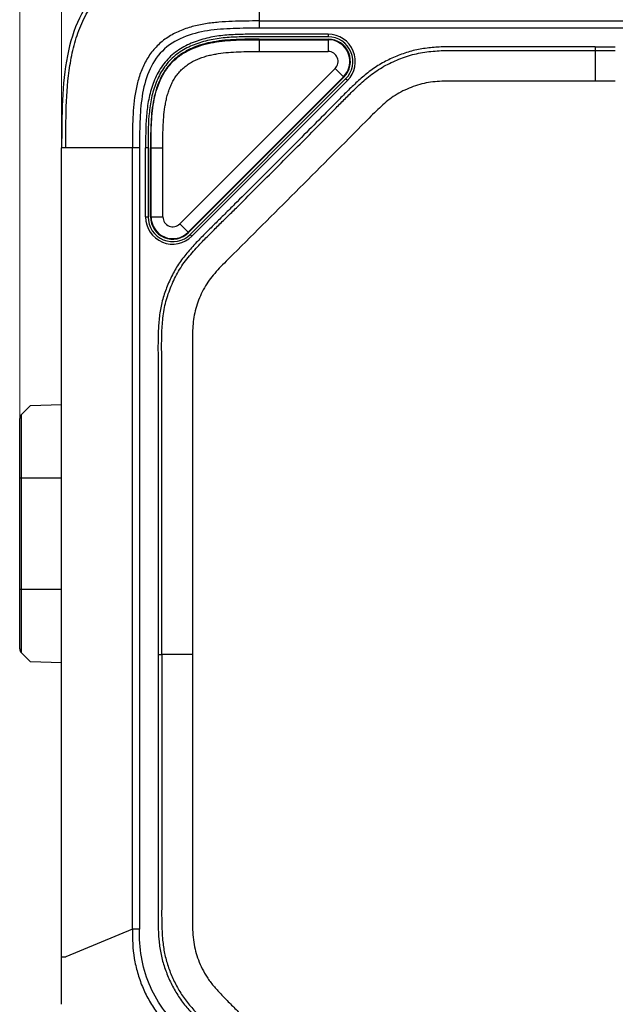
# Model space of a CAD drawing. Extents: x -434 to -60, y 236 to 507.
# Tile 7 of 22: x -322 to -298, y 435 to 475. Entities that reach past the tile are written whole.
import ezdxf

# ---------------------------------------------------------------- set-up
doc = ezdxf.new("R2010")
doc.units = 0
doc.header["$MEASUREMENT"] = 0
doc.layers.get('0').update_dxf_attribs({"linetype": 'CONTINUOUS'})
doc.layers.get('Defpoints').update_dxf_attribs({"linetype": 'CONTINUOUS'})
doc.layers.add('20_ALL_FEATURES', color=7, linetype='CONTINUOUS')
doc.layers.add('51__DRAFT_DIMS', color=7, linetype='CONTINUOUS')
doc.styles.add('尺寸值样式', font='Roboto-Regular.ttf', dxfattribs={"height": 4})
doc.dimstyles.new('1直线标注', dxfattribs={"dimtxt": 4, "dimasz": 3, "dimexe": 2.5, "dimexo": 0, "dimtad": 1, "dimdec": 1, "dimdsep": 46, "dimtxsty": '尺寸值样式', "dimcen": 0, "dimclrd": 8, "dimclre": 8, "dimclrt": 7, "dimadec": 0, "dimazin": 0, "dimtp": 0.001, "dimtm": 0.001, "dimtfac": 1, "dimtdec": 1, "dimtmove": 0, "dimatfit": 0, "dimldrblk": '_FILLED', "dimfxl": 1, "dimtolj": 1, "dimlwd": 15, "dimlwe": 15, "dimarcsym": 0})

# ---------------------------------------------------------------- blocks, each defined once
blk = doc.blocks.new('*D533')
at = {"layer": '51__DRAFT_DIMS', "color": 8, "lineweight": 15}
for p, q in [((-321.704, 456.356), (-321.704, 492.454)), ((-277.404, 474.308), (-277.404, 492.454)), ((-318.704, 489.954), (-280.404, 489.954))]:
    blk.add_line(p, q, dxfattribs=at)
at = {"layer": '51__DRAFT_DIMS', "color": 8}
for points in [[(-318.704, 490.454), (-318.704, 489.454), (-321.704, 489.954)], [(-280.404, 489.454), (-280.404, 490.454), (-277.404, 489.954)]]:
    blk.add_solid(points, dxfattribs=at)
at = {"layer": 'Defpoints', "color": 0}
for p in [(-277.404, 489.954), (-277.404, 474.308), (-321.704, 456.356)]:
    blk.add_point(p, dxfattribs=at)
at = {"layer": '51__DRAFT_DIMS', "color": 7, "insert": (-299.651, 495.912), "char_height": 4, "attachment_point": 2, "line_spacing_factor": 0.9, "style": '尺寸值样式'}
blk.add_mtext('\\A1;44.3', dxfattribs=at)
blk = doc.blocks.new('_FILLED')
at = {"color": 0, "linetype": 'ByBlock'}
blk.add_solid([(0, 0), (-1, 0.167), (-1, -0.167)], dxfattribs=at)
blk = doc.blocks.new('*D534')
at = {"layer": '51__DRAFT_DIMS', "color": 8, "lineweight": 15}
for p, q in [((-320.004, 469.719), (-320.004, 485.592)), ((-277.404, 474.308), (-277.404, 485.592)), ((-317.004, 483.092), (-280.404, 483.092))]:
    blk.add_line(p, q, dxfattribs=at)
at = {"layer": '51__DRAFT_DIMS', "color": 8}
for points in [[(-317.004, 483.592), (-317.004, 482.592), (-320.004, 483.092)], [(-280.404, 482.592), (-280.404, 483.592), (-277.404, 483.092)]]:
    blk.add_solid(points, dxfattribs=at)
at = {"layer": 'Defpoints', "color": 0}
for p in [(-277.404, 483.092), (-277.404, 474.308), (-320.004, 469.719)]:
    blk.add_point(p, dxfattribs=at)
at = {"layer": '51__DRAFT_DIMS', "color": 7, "insert": (-298.771, 489.051), "char_height": 4, "attachment_point": 2, "line_spacing_factor": 0.9, "style": '尺寸值样式'}
blk.add_mtext('\\A1;42.6', dxfattribs=at)
blk = doc.blocks.new('*D539')
at = {"color": 8, "lineweight": 15}
for p, q in [((-283.404, 477.719), (-266.031, 477.719)), ((-268.531, 474.719), (-268.531, 420.421)), ((-312.575, 417.421), (-266.031, 417.421))]:
    blk.add_line(p, q, dxfattribs=at)
at = {"color": 8}
for points in [[(-268.031, 474.719), (-269.031, 474.719), (-268.531, 477.719)], [(-269.031, 420.421), (-268.031, 420.421), (-268.531, 417.421)]]:
    blk.add_solid(points, dxfattribs=at)
at = {"layer": 'Defpoints', "color": 0}
for p in [(-283.404, 477.719), (-312.575, 417.421), (-268.531, 417.421)]:
    blk.add_point(p, dxfattribs=at)
at = {"color": 7, "insert": (-271.211, 447.57), "char_height": 4, "attachment_point": 5, "rotation": 90, "style": '尺寸值样式'}
blk.add_mtext('\\A1;60.3{}{{\\H0.7x;}{}}', dxfattribs=at)

msp = doc.modelspace()

# ---------------------------------------------------------------- linework, layer by layer
at = {"layer": '20_ALL_FEATURES'}
for p, q in [((-312.0041, 477.7186), (-312.0041, 474.5645)), ((-312.0041, 474.8565), (-283.6041, 474.8565)), ((-283.6041, 474.5645), (-312.0041, 474.5645)), ((-309.2109, 474.3186), (-309.2109, 474.2186)), ((-312.0049, 474.1191), (-309.2105, 474.1194)), ((-312.0049, 474.1191), (-312.0049, 473.6191)), ((-312.0049, 474.0979), (-309.2105, 474.0982)), ((-309.2105, 474.1194), (-309.2104, 473.6194)), ((-312.0049, 473.6191), (-309.2104, 473.6194)), ((-298.404, 473.8088), (-298.4041, 472.4192)), ((-298.4041, 473.6607), (-297.5828, 473.6604)), ((-298.404, 473.8088), (-297.5827, 473.8084)), ((-308.9274, 472.9364), (-315.2211, 466.6428)), ((-308.5739, 472.5829), (-308.9274, 472.9364)), ((-308.5888, 472.5978), (-314.8825, 466.3042)), ((-314.8677, 466.2891), (-308.5737, 472.583)), ((-314.7969, 466.2169), (-308.5038, 472.5116)), ((-314.7261, 466.1462), (-308.433, 472.4409)), ((-308.433, 472.4409), (-308.5038, 472.5116)), ((-297.5827, 472.4187), (-298.4041, 472.4189)), ((-320.0041, 435.0571), (-320.0041, 469.7186)), ((-316.8499, 469.7186), (-320.0041, 469.7186)), ((-317.1419, 438.0966), (-317.1419, 469.7186)), ((-316.8499, 469.7186), (-316.8499, 438.0966)), ((-316.6041, 466.924), (-316.6041, 469.7186)), ((-316.5041, 469.7186), (-316.6041, 469.7186)), ((-316.5041, 469.7186), (-316.5041, 466.924)), ((-316.4044, 469.7185), (-315.9044, 469.7186)), ((-316.4041, 466.9256), (-316.4044, 469.7185)), ((-316.3829, 466.9256), (-316.3832, 469.7185)), ((-315.9041, 466.9256), (-315.9044, 469.7186)), ((-316.6041, 466.924), (-316.5041, 466.924)), ((-316.4041, 466.9256), (-315.9041, 466.9257)), ((-314.8675, 466.2893), (-315.2211, 466.6428)), ((-314.7969, 466.2169), (-314.7261, 466.1462)), ((-321.6455, 458.9146), (-321.2632, 459.2969)), ((-321.2632, 459.2969), (-320.0041, 459.3298)), ((-321.7041, 449.4389), (-321.7041, 458.7732)), ((-321.6455, 458.9146), (-321.6455, 449.2974)), ((-320.0041, 456.356), (-321.7041, 456.356)), ((-321.7041, 451.856), (-320.0041, 451.856)), ((-321.2632, 448.9152), (-321.6455, 449.2974)), ((-316.0944, 449.2186), (-315.9464, 449.2186)), ((-314.7034, 449.2186), (-315.9462, 449.2187)), ((-320.0041, 448.8822), (-321.2632, 448.9152)), ((-317.1419, 438.0966), (-319.8382, 436.9797)), ((-316.8499, 438.0966), (-317.1419, 438.0966)), ((-320.0041, 436.9797), (-319.8382, 436.9797))]:
    msp.add_line(p, q, dxfattribs=at)
for centre, radius, start, end in [((-309.2109, 473.2186), 1.1, 315.0071, 90), ((-309.2109, 473.2186), 1, 315.0071, 90), ((-309.2103, 473.2193), 0.879, 315, 90.0071), ((-309.2103, 473.2193), 0.9001, 315.01542, 89.99168), ((-309.2103, 473.2193), 0.4001, 315.00307, 90.00443), ((-315.5041, 466.924), 1.1, 180, 315.0071), ((-315.5041, 466.924), 1, 180, 315.0071), ((-315.504, 466.9257), 0.9001, 180.02251, 314.98459), ((-315.504, 466.9257), 0.879, 180.0071, 315), ((-315.504, 466.9257), 0.4001, 180.00963, 314.99746), ((-321.5041, 458.7732), 0.2, 135, 180), ((-321.5041, 449.4389), 0.2, 180, 225)]:
    msp.add_arc(centre, radius, start, end, dxfattribs=at)
for points, knots in [([(-312.0041, 477.7186), (-313.3106, 477.7186), (-315.9088, 477.6926), (-318.709, 476.4236), (-319.9781, 473.6234), (-320.0041, 471.0252), (-320.0041, 469.7186)], [0, 0, 0, 0, 0.2500001, 0.5000002, 0.7500004, 1, 1, 1, 1]), ([(-319.8382, 469.7186), (-319.8382, 470.2756), (-319.8334, 471.3887), (-319.7358, 472.781), (-319.515, 473.8731), (-319.2525, 474.6662), (-318.8701, 475.4088), (-318.3492, 476.0638), (-317.6942, 476.5847), (-316.9516, 476.967), (-316.1585, 477.2296), (-315.0664, 477.4504), (-313.6741, 477.5479), (-312.561, 477.5528), (-312.0041, 477.5528)], [0, 0, 0, 0, 0.1252841, 0.2504606, 0.3130582, 0.375463, 0.4378019, 0.5000013, 0.5622002, 0.6245378, 0.6869426, 0.7495402, 0.8747157, 1, 1, 1, 1]), ([(-312.0041, 474.8565), (-312.3674, 474.8567), (-312.9128, 474.8545), (-313.6389, 474.813), (-314.181, 474.7499), (-314.7159, 474.638), (-315.2342, 474.4617), (-315.6396, 474.2494), (-315.9349, 474.035), (-316.2055, 473.7906), (-316.4938, 473.4341), (-316.7473, 472.9477), (-316.9238, 472.4299), (-317.0723, 471.717), (-317.1388, 470.8085), (-317.142, 470.082), (-317.1419, 469.7186)], [0, 0, 0, 0, 0.1249155, 0.1874232, 0.2499122, 0.3123915, 0.3749295, 0.4375432, 0.4688371, 0.5001539, 0.5626963, 0.6252407, 0.6877336, 0.7501923, 0.8750831, 1, 1, 1, 1]), ([(-312.0041, 474.5645), (-312.3541, 474.5644), (-313.0514, 474.5616), (-314.0906, 474.4894), (-315.0951, 474.2461), (-315.9829, 473.6975), (-316.5315, 472.8096), (-316.7749, 471.8052), (-316.8471, 470.766), (-316.8498, 470.0686), (-316.8499, 469.7186)], [0, 0, 0, 0, 0.1272403, 0.2535172, 0.3779775, 0.4999999, 0.6220225, 0.7464829, 0.8727596, 1, 1, 1, 1]), ([(-309.2109, 474.3186), (-309.648, 474.3186), (-310.3035, 474.3189), (-311.1775, 474.3181), (-311.8332, 474.3182), (-312.4894, 474.3203), (-313.1467, 474.3039), (-313.8031, 474.2386), (-314.4485, 474.0896), (-315.0627, 473.8345), (-315.6116, 473.4507), (-316.0339, 472.9294), (-316.3198, 472.3276), (-316.4945, 471.6879), (-316.5777, 471.0328), (-316.6045, 470.3754), (-316.6041, 469.9374), (-316.6041, 469.7186)], [0, 0, 0, 0, 0.1244358, 0.1866503, 0.2488684, 0.311121, 0.3734996, 0.4360141, 0.4986544, 0.5614063, 0.6243204, 0.6872661, 0.7500765, 0.812752, 0.8753052, 0.937705, 1, 1, 1, 1]), ([(-309.2109, 474.2186), (-309.648, 474.2186), (-310.5219, 474.2191), (-311.6147, 474.2175), (-312.4885, 474.2203), (-313.1405, 474.204), (-313.7871, 474.1396), (-314.4178, 473.994), (-315.0145, 473.7459), (-315.5428, 473.3765), (-315.9481, 472.8761), (-316.2256, 472.2926), (-316.3961, 471.6685), (-316.5053, 470.8098), (-316.5041, 470.1557), (-316.5041, 469.7186)], [0, 0, 0, 0, 0.125, 0.25, 0.3125, 0.375, 0.4375, 0.5, 0.5625, 0.625, 0.6875, 0.75, 0.8125, 0.875, 1, 1, 1, 1]), ([(-312.0049, 474.1191), (-312.1599, 474.119), (-312.4698, 474.1188), (-312.9347, 474.1088), (-313.3988, 474.0786), (-313.8602, 474.0186), (-314.3144, 473.9159), (-314.7531, 473.7584), (-315.1621, 473.5336), (-315.5234, 473.2372), (-315.8197, 472.8758), (-316.0444, 472.4667), (-316.2019, 472.028), (-316.3044, 471.5738), (-316.3643, 471.1124), (-316.3944, 470.6483), (-316.4042, 470.1834), (-316.4044, 469.8735), (-316.4044, 469.7185)], [0, 0, 0, 0, 0.0625254, 0.1250511, 0.1875749, 0.2500939, 0.3126006, 0.3750888, 0.437553, 0.5000001, 0.5624472, 0.6249114, 0.6873995, 0.7499063, 0.8124251, 0.8749489, 0.9374746, 1, 1, 1, 1]), ([(-316.3832, 469.7185), (-316.3832, 469.8728), (-316.3831, 470.1813), (-316.3733, 470.6441), (-316.3436, 471.1062), (-316.2843, 471.5656), (-316.1827, 472.0178), (-316.0265, 472.4548), (-315.8032, 472.8623), (-315.5084, 473.2222), (-315.1486, 473.5171), (-314.7411, 473.7405), (-314.3042, 473.8968), (-313.852, 473.9985), (-313.3926, 474.0579), (-312.9305, 474.0877), (-312.4678, 474.0976), (-312.1592, 474.0979), (-312.0049, 474.0979)], [0, 0, 0, 0, 0.0625258, 0.1250511, 0.1875746, 0.2500938, 0.3126012, 0.3750898, 0.4375543, 0.5000013, 0.562448, 0.6249125, 0.6874011, 0.7499088, 0.8124275, 0.8749495, 0.9374743, 1, 1, 1, 1]), ([(-298.404, 473.8088), (-298.7821, 473.8089), (-299.5381, 473.8088), (-300.6722, 473.8072), (-301.6173, 473.8066), (-302.3733, 473.8076), (-302.9404, 473.809), (-303.5074, 473.8131), (-304.0744, 473.8179), (-304.5471, 473.8111), (-304.9245, 473.7877), (-305.2068, 473.7598), (-305.4875, 473.7183), (-305.8572, 473.6382), (-306.218, 473.5219), (-306.568, 473.3787), (-306.911, 473.2194), (-307.3218, 472.9829), (-307.7709, 472.6349), (-308.1917, 472.2544), (-308.5941, 471.8548), (-309.1252, 471.3167), (-309.791, 470.646), (-310.5909, 469.8421), (-311.3922, 469.0395), (-312.1947, 468.2382), (-312.8644, 467.5714), (-313.4009, 467.0387), (-313.7364, 466.7059), (-314.0051, 466.44), (-314.2739, 466.1742), (-314.5385, 465.904), (-314.7924, 465.6239), (-315.0379, 465.3364), (-315.2634, 465.0317), (-315.4566, 464.7065), (-315.6284, 464.3695), (-315.811, 463.9329), (-315.9754, 463.3887), (-316.0624, 462.8269), (-316.0974, 462.2606), (-316.1051, 461.6935), (-316.0992, 461.1265), (-316.0972, 460.5594), (-316.0952, 459.9924), (-316.0932, 459.2364), (-316.0921, 458.2913), (-316.092, 457.1572), (-316.0928, 456.0231), (-316.0937, 454.889), (-316.0945, 453.3769), (-316.0944, 451.4868), (-316.0944, 449.9747), (-316.0942, 449.2186)], [0, 0, 0, 0, 0.0312499, 0.0624998, 0.0937497, 0.1093747, 0.1249997, 0.1406243, 0.1562501, 0.1718745, 0.179688, 0.1875037, 0.1953179, 0.2031317, 0.2187542, 0.2265696, 0.2343841, 0.2500059, 0.265629, 0.2812539, 0.2968789, 0.3125041, 0.3437539, 0.3750037, 0.4062536, 0.4375035, 0.4687535, 0.4843784, 0.5000032, 0.5078159, 0.5156286, 0.5312531, 0.5390665, 0.546881, 0.562503, 0.5703167, 0.5781317, 0.5937562, 0.6093785, 0.6250011, 0.6406261, 0.656251, 0.6718761, 0.687501, 0.703126, 0.7187509, 0.7500008, 0.7812507, 0.8125006, 0.8437505, 0.8750004, 0.9375002, 1, 1, 1, 1]), ([(-315.946, 449.2186), (-315.9461, 449.9386), (-315.9465, 451.3793), (-315.9465, 453.1809), (-315.9459, 454.6238), (-315.945, 455.7069), (-315.9442, 456.7894), (-315.9439, 457.87), (-315.9447, 458.947), (-315.9466, 459.8416), (-315.9491, 460.5544), (-315.9512, 460.9981), (-315.953, 461.3523), (-315.9549, 461.6201), (-315.9545, 461.8967), (-315.9485, 462.1906), (-315.9343, 462.5056), (-315.9068, 462.8365), (-315.8601, 463.1713), (-315.7621, 463.6084), (-315.5769, 464.1339), (-315.3348, 464.6359), (-315.0934, 465.0134), (-314.8888, 465.2825), (-314.6742, 465.535), (-314.4621, 465.7666), (-314.2595, 465.9776), (-314.0651, 466.1725), (-313.8751, 466.3602), (-313.6237, 466.6094), (-313.3083, 466.922), (-312.8014, 467.4254), (-312.1654, 468.0584), (-311.4014, 468.821), (-310.6379, 469.5854), (-310.0036, 470.2223), (-309.4986, 470.7305), (-309.1223, 471.1098), (-308.8102, 471.4248), (-308.5611, 471.6767), (-308.3711, 471.8684), (-308.1698, 472.0662), (-307.9495, 472.2735), (-307.708, 472.4882), (-307.4473, 472.6999), (-307.1712, 472.895), (-306.8816, 473.0648), (-306.5821, 473.2117), (-306.1725, 473.383), (-305.637, 473.5532), (-305.0817, 473.6292), (-304.6449, 473.6568), (-304.3407, 473.6665), (-304.0577, 473.6689), (-303.7002, 473.6663), (-303.2585, 473.6628), (-302.5474, 473.6597), (-301.6512, 473.6584), (-300.5708, 473.6593), (-299.4874, 473.6607), (-298.7649, 473.661), (-298.4041, 473.661)], [0, 0, 0, 0, 0.0598983, 0.1198681, 0.1498929, 0.1799419, 0.209979, 0.239961, 0.2698448, 0.2995872, 0.314392, 0.3291454, 0.3365011, 0.3438624, 0.3514314, 0.3595075, 0.368324, 0.3776584, 0.3871205, 0.3964253, 0.4148847, 0.4333422, 0.4426561, 0.4521238, 0.4614436, 0.470219, 0.478247, 0.4857785, 0.4931199, 0.500468, 0.5152293, 0.5300658, 0.5599083, 0.5898838, 0.6198807, 0.6497872, 0.6646717, 0.6794918, 0.6942334, 0.7015707, 0.7089632, 0.7166872, 0.7250499, 0.7341289, 0.7435653, 0.7529792, 0.7622305, 0.7714631, 0.7807072, 0.7991693, 0.8180147, 0.8271548, 0.8355881, 0.8433327, 0.8507042, 0.8653315, 0.8800815, 0.9098673, 0.9398895, 0.9699749, 1, 1, 1, 1]), ([(-315.9044, 469.7186), (-315.9044, 469.8572), (-315.9042, 470.1344), (-315.897, 470.5502), (-315.8745, 470.9655), (-315.836, 471.3102), (-315.788, 471.5833), (-315.742, 471.7862), (-315.6842, 471.986), (-315.6124, 472.1814), (-315.5255, 472.3705), (-315.4221, 472.5512), (-315.3007, 472.7205), (-315.1616, 472.8755), (-315.0067, 473.0148), (-314.8374, 473.1361), (-314.6567, 473.2395), (-314.4676, 473.3265), (-314.2723, 473.3983), (-314.0724, 473.4561), (-313.8695, 473.5022), (-313.5965, 473.5503), (-313.2518, 473.589), (-312.8365, 473.6114), (-312.4207, 473.6187), (-312.1435, 473.619), (-312.0049, 473.6191)], [0, 0, 0, 0, 0.0625031, 0.125005, 0.1875046, 0.2500004, 0.2812535, 0.3125063, 0.343759, 0.3750109, 0.4062616, 0.4375102, 0.4687563, 0.500002, 0.5312478, 0.5624939, 0.5937424, 0.6249933, 0.656245, 0.6874977, 0.7187509, 0.7500034, 0.8124969, 0.8749952, 0.9374969, 1, 1, 1, 1]), ([(-303.804, 472.423), (-304.0466, 472.4244), (-304.5522, 472.4266), (-305.1225, 472.3837), (-305.5943, 472.265), (-305.9366, 472.1414), (-306.266, 471.9867), (-306.6836, 471.7371), (-307.1315, 471.3508), (-309.2972, 469.1665), (-311.2531, 467.2101), (-313.0583, 465.4179)], [0, 0, 0, 0, 0.0590142, 0.1232532, 0.1553727, 0.1874923, 0.2196118, 0.2517313, 0.3159704, 0.3802094, 1, 1, 1, 1]), ([(-298.4041, 472.4192), (-298.8222, 472.4192), (-300.5977, 472.4187), (-302.3906, 472.4151), (-303.7825, 472.4234), (-303.804, 472.4236)], [0, 0, 0, 0, 0.2326178, 0.9881528, 1, 1, 1, 1]), ([(-313.0585, 465.4181), (-313.2511, 465.2269), (-313.6325, 464.8494), (-314.0231, 464.3961), (-314.2726, 463.9786), (-314.4273, 463.6492), (-314.5508, 463.307), (-314.6695, 462.8354), (-314.7133, 462.2454), (-314.6995, 459.4092), (-314.7053, 455.0795), (-314.7043, 451.003), (-314.704, 449.2186)], [0, 0, 0, 0, 0.047667, 0.0939599, 0.1171063, 0.1402527, 0.1633991, 0.1865456, 0.2328384, 0.2791313, 0.6845334, 1, 1, 1, 1]), ([(-316.0942, 449.2186), (-316.0943, 448.4864), (-316.0947, 447.3879), (-316.094, 445.9234), (-316.0932, 444.825), (-316.0923, 443.7266), (-316.092, 442.6282), (-316.0926, 441.5298), (-316.0944, 440.6144), (-316.097, 439.8822), (-316.0992, 439.3329), (-316.1035, 438.7838), (-316.101, 438.2345), (-316.073, 437.6858), (-316.0153, 437.2308), (-315.9348, 436.8733), (-315.8573, 436.6097), (-315.7651, 436.3508), (-315.6263, 436.0118), (-315.4632, 435.683), (-315.2703, 435.3715), (-315.0574, 435.0732), (-314.7629, 434.7222), (-314.3862, 434.3224), (-313.9968, 433.935), (-313.6061, 433.5491), (-313.2169, 433.1615), (-312.6973, 432.6455), (-312.0487, 431.9997), (-311.2709, 431.2241), (-310.4938, 430.4478), (-309.7173, 429.6709), (-308.9416, 428.8933), (-308.1663, 428.1151), (-307.5214, 427.4656), (-307.0047, 426.9466), (-306.6195, 426.5552), (-306.2279, 426.17), (-305.8203, 425.8016), (-305.4575, 425.5211), (-305.1479, 425.3252), (-304.8259, 425.1502), (-304.407, 424.9642), (-303.8856, 424.7881), (-303.3454, 424.6813), (-302.7977, 424.6338), (-302.2485, 424.6185), (-301.6993, 424.6247), (-301.1501, 424.6289), (-300.4178, 424.6304), (-299.5025, 424.6302), (-298.7702, 424.6288), (-298.4041, 424.6286)], [0, 0, 0, 0, 0.0624993, 0.093749, 0.1249986, 0.1562483, 0.187498, 0.2187476, 0.2499973, 0.2656222, 0.2812468, 0.2968721, 0.3124966, 0.3281224, 0.3437451, 0.3515601, 0.3593738, 0.3671892, 0.3750035, 0.3906283, 0.3984416, 0.4062567, 0.4218813, 0.4375064, 0.4531313, 0.4687562, 0.484381, 0.5000058, 0.5312555, 0.5625052, 0.5937548, 0.6250045, 0.6562541, 0.6875038, 0.7187535, 0.7343782, 0.7500034, 0.765628, 0.781254, 0.7968773, 0.8046914, 0.8125056, 0.8281303, 0.8437552, 0.8593768, 0.8750011, 0.8906262, 0.9062509, 0.9218759, 0.9375007, 0.9687503, 1, 1, 1, 1]), ([(-315.9464, 449.2186), (-315.9465, 448.4879), (-315.9466, 447.3919), (-315.9459, 445.9305), (-315.9451, 444.8344), (-315.9442, 443.7383), (-315.9439, 442.6421), (-315.9445, 441.546), (-315.947, 440.4497), (-315.9496, 439.5362), (-315.9556, 438.8066), (-315.9534, 438.2614), (-315.9266, 437.7202), (-315.862, 437.1846), (-315.7271, 436.663), (-315.5339, 436.1615), (-315.297, 435.6787), (-314.9973, 435.2307), (-314.649, 434.8178), (-314.277, 434.4217), (-313.889, 434.0375), (-313.5004, 433.6519), (-313.1115, 433.2657), (-312.5932, 432.7505), (-311.9457, 432.1061), (-311.1695, 431.3321), (-310.394, 430.5575), (-309.6191, 429.7821), (-308.8449, 429.0061), (-308.0714, 428.2294), (-307.4275, 427.5814), (-306.9124, 427.0632), (-306.5283, 426.6738), (-306.1403, 426.2909), (-305.7385, 425.9274), (-305.3138, 425.5946), (-304.8491, 425.3221), (-304.3577, 425.1046), (-303.8485, 424.9314), (-303.3196, 424.8274), (-302.7816, 424.7815), (-302.2385, 424.7662), (-301.5097, 424.7755), (-300.5965, 424.7788), (-299.5002, 424.7782), (-298.7694, 424.7769), (-298.404, 424.7766)], [0, 0, 0, 0, 0.0627826, 0.0941734, 0.1255647, 0.1569572, 0.188351, 0.2197461, 0.2511425, 0.2825402, 0.2982337, 0.313839, 0.3293708, 0.3447752, 0.3601074, 0.3755155, 0.3908914, 0.4062232, 0.4216862, 0.4372543, 0.4529006, 0.4685981, 0.4842974, 0.4999926, 0.5313869, 0.5627812, 0.5941755, 0.6255698, 0.6569641, 0.6883584, 0.7197528, 0.73545, 0.75114, 0.7667477, 0.7822818, 0.797683, 0.8130143, 0.8284225, 0.843798, 0.8591325, 0.8745941, 0.8901485, 0.905798, 0.9372101, 0.9686103, 1, 1, 1, 1]), ([(-314.7034, 449.2186), (-314.7035, 448.5941), (-314.7036, 447.3896), (-314.7029, 445.6717), (-314.7015, 444.1181), (-314.7009, 442.7295), (-314.7017, 441.4795), (-314.7035, 440.5765), (-314.7053, 440.0883), (-314.7057, 439.975)], [0, 0, 0, 0, 0.2026993, 0.3908962, 0.5575379, 0.7069452, 0.8415416, 0.9632264, 1, 1, 1, 1]), ([(-314.706, 439.975), (-314.7062, 439.919), (-314.7071, 439.6938), (-314.7085, 439.3152), (-314.7125, 438.8402), (-314.712, 438.3963), (-314.6966, 437.9705), (-314.6616, 437.5738), (-314.588, 437.2024), (-314.4278, 436.7235), (-314.1984, 436.242), (-313.8614, 435.8044), (-313.5536, 435.4636), (-313.213, 435.1156), (-312.838, 434.746), (-312.4531, 434.3632), (-311.9004, 433.8142), (-311.1696, 433.0871), (-310.2326, 432.1528), (-309.2243, 431.1453), (-308.1817, 430.101), (-307.3246, 429.2407), (-306.702, 428.6144), (-306.4245, 428.3354), (-306.3, 428.2099)], [0, 0, 0, 0, 0.0109708, 0.0441513, 0.0742491, 0.1043469, 0.13217, 0.1599931, 0.186206, 0.2124188, 0.26739, 0.2975307, 0.3276714, 0.3610787, 0.3944861, 0.4310571, 0.4676281, 0.5471627, 0.6333309, 0.7271557, 0.8267575, 0.9227877, 0.9653415, 1, 1, 1, 1]), ([(-317.1419, 438.0966), (-317.1444, 437.7021), (-317.1187, 437.1064), (-316.9424, 436.3351), (-316.7476, 435.7746), (-316.489, 435.2405), (-316.0683, 434.5705), (-315.6652, 434.1311), (-315.3845, 433.8539)], [0, 0, 0, 0, 0.2498988, 0.374955, 0.5000003, 0.6250456, 0.7501017, 1, 1, 1, 1]), ([(-315.1781, 434.0604), (-315.452, 434.3168), (-315.952, 434.884), (-316.5077, 435.874), (-316.8146, 436.9669), (-316.8624, 437.7216), (-316.8499, 438.0966)], [0, 0, 0, 0, 0.2500096, 0.5000013, 0.7499923, 1, 1, 1, 1])]:
    msp.add_open_spline(points, degree=3, knots=knots, dxfattribs=at)

# ---------------------------------------------------------------- dimensions: what is measured, and where the dimension line sits
dim = msp.add_linear_dim(base=(-268.5309, 417.4214), p1=(-283.4041, 477.7186), p2=(-312.5752, 417.4214), angle=90, text='60.3{}{{\\H0.7x;}{}}', dimstyle='1直线标注')
dim.commit()
dim.dimension.update_dxf_attribs({"geometry": '*D539', "text_midpoint": (-268.5309, 447.57), "dimtype": 160})
at = {"layer": '51__DRAFT_DIMS'}
for base, p1, picture, middle in [((-277.4041, 489.9537), (-321.7041, 456.356), '*D533', (-299.6507, 489.9537)), ((-277.4041, 483.0924), (-320.0041, 469.7186), '*D534', (-298.7714, 483.0924))]:
    dim = msp.add_linear_dim(base=base, p1=p1, p2=(-277.4041, 474.3078), dimstyle='1直线标注', dxfattribs=at)
    dim.commit()
    dim.dimension.update_dxf_attribs({"geometry": picture, "text_midpoint": middle, "dimtype": 160})

doc.saveas('drawing.dxf')
